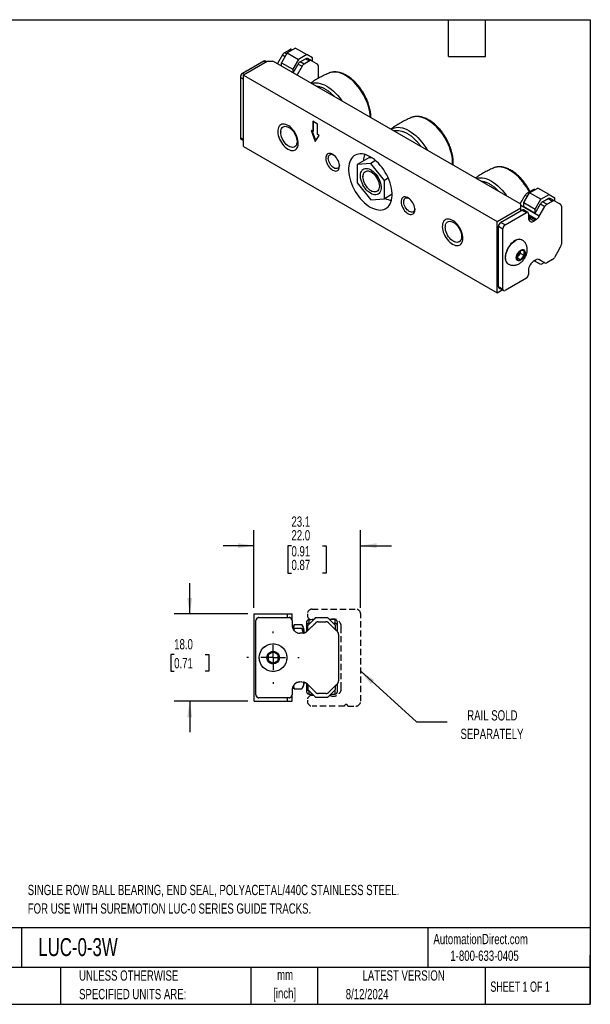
# Model space of a CAD drawing. Header units: millimetres. Extents: x 6 to 273, y 6 to 210.
# Tile 2 of 2: x 155 to 273, y 6 to 210. Entities that reach past the tile are written whole.
import ezdxf

# ---------------------------------------------------------------- set-up
doc = ezdxf.new("R2010")
doc.units = ezdxf.units.MM
doc.linetypes.add('CENTERX2', pattern=[20.32, 12.7, -2.54, 2.54, -2.54])
doc.linetypes.add('HIDDEN', pattern=[1.905, 1.27, -0.635])
doc.layers.add('CENTER', color=40, linetype='CENTERX2')
doc.layers.add('DIMENSIONS', color=140, linetype='Continuous', lineweight=25)
doc.layers.add('TEXT', color=140, linetype='Continuous', lineweight=25)
doc.styles.add('SLDTEXTSTYLE0', font='TXT', dxfattribs={"width": 0.7})
doc.styles.add('SLDTEXTSTYLE1', font='TXT', dxfattribs={"width": 0.65})
doc.dimstyles.new('SLDDIMSTYLE0', dxfattribs={"dimtxt": 2.158008, "dimasz": 3.302, "dimexe": 0, "dimexo": 0.0625, "dimgap": 0.539502, "dimtad": 0, "dimtih": 1, "dimtoh": 1, "dimrnd": 1e-09, "dimzin": 4, "dimdsep": 46, "dimtxsty": 'SLDTEXTSTYLE0', "dimsah": 1, "dimcen": 0.09, "dimadec": 0, "dimazin": 1, "dimtfac": 1, "dimtmove": 0, "dimatfit": 0, "dimfxl": 0, "dimfrac": 2, "dimtolj": 1, "dimtzin": 12, "dimarcsym": 0})
doc.dimstyles.new('SLDDIMSTYLE4', dxfattribs={"dimtxt": 0.18, "dimasz": 3.302, "dimexe": 0, "dimexo": 0.0625, "dimgap": 0, "dimtad": 0, "dimtih": 1, "dimtoh": 1, "dimdec": 0, "dimrnd": 1e-09, "dimzin": 0, "dimdsep": 46, "dimtxsty": 'Standard', "dimsah": 1, "dimcen": 0.09, "dimadec": 0, "dimazin": 0, "dimtfac": 3.302, "dimtdec": 0, "dimtofl": 0, "dimtmove": 0, "dimatfit": 3, "dimfxl": 0, "dimfrac": 2, "dimtolj": 1, "dimtzin": 0, "dimarcsym": 0})
doc.dimstyles.new('SLDDIMSTYLE5', dxfattribs={"dimtxt": 2.158008, "dimasz": 3.302, "dimexe": 0, "dimexo": 0.0625, "dimgap": 0.539502, "dimtad": 0, "dimtih": 1, "dimtoh": 1, "dimrnd": 1e-09, "dimzin": 4, "dimdsep": 46, "dimtxsty": 'SLDTEXTSTYLE0', "dimsah": 1, "dimcen": 0.09, "dimadec": 0, "dimazin": 1, "dimlim": 1, "dimtp": 1.09, "dimtfac": 1, "dimtmove": 0, "dimatfit": 0, "dimfxl": 0, "dimfrac": 2, "dimtolj": 1, "dimarcsym": 0})

# ---------------------------------------------------------------- blocks, each defined once
blk = doc.blocks.new('_D_7')
at = {"layer": 'DIMENSIONS'}
for p, q in [((203.69, 88.17), (203.69, 104.17)), ((225.69, 88.17), (225.69, 104.17)), ((203.69, 101), (197.34, 101)), ((211.42, 101), (210.7, 101)), ((210.7, 101), (210.7, 95.35)), ((217.83, 101), (218.56, 101)), ((218.56, 101), (218.56, 95.35)), ((225.69, 101), (232.04, 101)), ((210.7, 95.35), (211.42, 95.35)), ((218.56, 95.35), (217.83, 95.35))]:
    blk.add_line(p, q, dxfattribs=at)
for points in [[(203.69, 101), (200.39, 101.5), (200.39, 100.49)], [(225.69, 101), (229, 100.49), (229, 101.5)]]:
    blk.add_solid(points, dxfattribs=at)
at = {"layer": 'DIMENSIONS', "char_height": 2.117, "attachment_point": 1, "style": 'SLDTEXTSTYLE0'}
for s, insert in [('23.1', (211.42, 107.03)), ('22.0', (211.42, 104.21)), ('0.91', (211.42, 100.9)), ('0.87', (211.42, 98.08))]:
    blk.add_mtext(s, dxfattribs=dict(at, insert=insert))
blk = doc.blocks.new('_D_8')
at = {"layer": 'DIMENSIONS'}
for p, q in [((190.44, 86.9), (190.44, 93.25)), ((202.42, 86.9), (187.26, 86.9)), ((187.23, 78.51), (186.51, 78.51)), ((186.51, 78.51), (186.51, 75.08)), ((193.64, 78.51), (194.37, 78.51)), ((194.37, 78.51), (194.37, 75.08)), ((186.51, 75.08), (187.23, 75.08)), ((194.37, 75.08), (193.64, 75.08)), ((202.42, 68.89), (187.26, 68.89)), ((190.44, 68.89), (190.44, 62.54))]:
    blk.add_line(p, q, dxfattribs=at)
for points in [[(190.44, 86.9), (190.95, 90.2), (189.93, 90.2)], [(190.44, 68.89), (189.93, 65.59), (190.95, 65.59)]]:
    blk.add_solid(points, dxfattribs=at)
at = {"layer": 'DIMENSIONS', "char_height": 2.117, "attachment_point": 1, "style": 'SLDTEXTSTYLE0'}
for s, insert in [('18.0', (187.23, 81.72)), ('0.71', (187.23, 77.81))]:
    blk.add_mtext(s, dxfattribs=dict(at, insert=insert))
blk = doc.blocks.new('SW_CENTERMARKSYMBOL_5')
at = {"layer": 'CENTER', "color": 0}
for p, q in [((0, 5.08), (0, 5.39)), ((0, 0), (0, 2.54)), ((-5.08, 0), (-5.39, 0)), ((0, 0), (-2.54, 0)), ((0, 0), (0, -2.54)), ((0, 0), (2.54, 0)), ((5.08, 0), (5.39, 0)), ((0, -5.08), (0, -5.39))]:
    blk.add_line(p, q, dxfattribs=at)
blk = doc.blocks.new('SW_CENTERMARKSYMBOL_6')
at = {"layer": 'CENTER', "color": 0}
for p, q in [((0, 5.08), (0, 5.39)), ((0, 0), (0, 2.54)), ((-5.08, 0), (-5.39, 0)), ((0, 0), (-2.54, 0)), ((0, 0), (0, -2.54)), ((0, 0), (2.54, 0)), ((5.08, 0), (5.39, 0)), ((0, -5.08), (0, -5.39))]:
    blk.add_line(p, q, dxfattribs=at)

msp = doc.modelspace()

# ---------------------------------------------------------------- linework, layer by layer
for p, q in [((211.103, 203.363), (209.977, 202.713)), ((212.228, 203.681), (210.522, 202.696)), ((211.103, 203.363), (211.39, 203.197)), ((211.635, 203.339), (211.522, 203.404)), ((212.228, 203.681), (214.561, 202.334)), ((209.558, 202.27), (208.524, 200.48)), ((210.522, 202.696), (209.354, 200.674)), ((209.558, 202.27), (210.096, 201.959)), ((210.393, 202.472), (209.977, 202.713)), ((210.522, 202.696), (212.855, 201.349)), ((212.855, 201.349), (211.688, 199.327)), ((214.561, 202.334), (212.855, 201.349)), ((213.208, 200.847), (214.334, 201.497)), ((214.334, 201.497), (215.144, 201.03)), ((215.729, 201.66), (214.561, 202.334)), ((215.563, 201.071), (214.753, 201.539)), ((215.729, 200.976), (215.729, 201.66)), ((205.726, 200.985), (201.326, 198.444)), ((206.4, 200.928), (201.505, 198.103)), ((205.726, 200.985), (206.112, 200.762)), ((206.298, 200.869), (206.044, 201.016)), ((207.747, 200.928), (206.4, 200.928)), ((258.737, 171.492), (207.747, 200.928)), ((209.354, 200.674), (211.688, 199.327)), ((209.354, 200), (209.354, 200.674)), ((211.688, 199.327), (211.688, 198.653)), ((211.755, 198.614), (212.789, 200.405)), ((213.599, 199.937), (212.565, 198.147)), ((212.789, 200.405), (213.599, 199.937)), ((214.018, 200.38), (213.208, 200.847)), ((215.144, 201.03), (214.018, 200.38)), ((216.538, 200.508), (215.563, 201.071)), ((216.814, 200.348), (216.538, 200.508)), ((216.987, 197.455), (216.987, 199.964)), ((200.877, 197.667), (200.877, 185.182)), ((200.877, 197.667), (201.505, 197.304)), ((201.712, 198.222), (201.326, 198.444)), ((201.505, 183.398), (201.505, 198.103)), ((201.505, 198.103), (253.842, 167.889)), ((216.811, 188.022), (215.798, 188.607)), ((215.798, 188.607), (215.798, 186.463)), ((215.978, 186.566), (215.978, 188.503)), ((216.811, 185.878), (216.811, 188.022)), ((201.505, 184.819), (200.877, 185.182)), ((209.193, 186.49), (209.193, 186.343)), ((215.798, 186.463), (215.461, 186.658)), ((215.461, 186.658), (216.305, 184.416)), ((216.445, 184.625), (215.74, 186.496)), ((215.978, 186.566), (215.798, 186.463)), ((216.305, 184.416), (217.149, 185.683)), ((217.149, 185.683), (216.811, 185.878)), ((201.008, 184.891), (201.505, 184.604)), ((201.505, 183.398), (253.842, 153.185)), ((210.88, 183.421), (211.008, 183.347)), ((227.35, 181.033), (224.953, 179.65)), ((227.782, 179.902), (224.953, 179.65)), ((224.953, 179.65), (224.953, 175.878)), ((228.764, 180.469), (227.782, 179.902)), ((230.61, 176.384), (227.782, 179.902)), ((226.166, 177.356), (226.166, 177.147)), ((231.39, 176.834), (230.61, 176.384)), ((224.953, 175.878), (227.782, 172.36)), ((230.61, 172.612), (230.61, 176.384)), ((260.525, 173.83), (262.231, 174.815)), ((264.565, 173.467), (262.231, 174.815)), ((227.853, 174.224), (228.034, 174.119)), ((232.164, 173.509), (230.61, 172.612)), ((258.616, 171.562), (259.649, 173.353)), ((259.358, 171.807), (260.525, 173.83)), ((259.649, 173.353), (260.1, 173.093)), ((260.068, 173.795), (261.195, 174.445)), ((260.396, 173.606), (260.068, 173.795)), ((262.859, 172.482), (260.525, 173.83)), ((261.195, 174.445), (261.393, 174.331)), ((261.639, 174.472), (261.614, 174.487)), ((262.859, 172.482), (264.565, 173.467)), ((264.565, 173.467), (265.732, 172.793)), ((265.732, 172.109), (265.732, 172.793)), ((227.782, 172.36), (230.61, 172.612)), ((253.842, 167.889), (258.737, 170.715)), ((258.737, 170.715), (258.737, 171.492)), ((262.525, 169.002), (258.737, 171.189)), ((258.737, 170.123), (258.737, 170.715)), ((259.358, 171.807), (261.691, 170.46)), ((259.358, 170.978), (259.358, 171.807)), ((259.358, 170.978), (261.691, 169.631)), ((261.691, 170.46), (262.859, 172.482)), ((261.691, 169.631), (262.793, 171.538)), ((262.525, 169.002), (263.691, 171.02)), ((262.793, 171.538), (263.691, 171.02)), ((263.212, 171.981), (264.338, 172.631)), ((264.11, 171.462), (263.212, 171.981)), ((264.11, 171.462), (265.236, 172.112)), ((264.338, 172.631), (265.236, 172.112)), ((265.655, 172.154), (264.757, 172.672)), ((265.655, 172.154), (266.63, 171.591)), ((266.906, 171.43), (266.63, 171.591)), ((267.079, 171.047), (267.079, 163.236)), ((254.561, 167.713), (258.961, 170.253)), ((255.459, 167.194), (259.859, 169.734)), ((258.788, 170.153), (258.737, 170.183)), ((258.961, 170.253), (259.859, 169.734)), ((260.177, 169.766), (259.279, 170.284)), ((260.308, 169.475), (260.308, 168.645)), ((261.961, 168.322), (260.308, 169.276)), ((261.725, 168.157), (260.308, 168.975)), ((260.793, 168.656), (260.308, 168.936)), ((260.308, 168.77), (260.65, 168.573)), ((261.691, 169.631), (261.691, 170.46)), ((243.139, 166.894), (243.139, 166.747)), ((253.842, 153.185), (253.842, 167.889)), ((254.112, 166.935), (255.01, 166.416)), ((254.112, 154.45), (254.112, 166.935)), ((255.459, 167.194), (254.561, 167.713)), ((260.328, 168.411), (260.541, 168.511)), ((260.541, 168.511), (260.793, 168.656)), ((261.439, 167.992), (260.541, 168.511)), ((261.725, 168.157), (261.439, 167.992)), ((261.961, 168.322), (261.725, 168.157)), ((255.01, 153.932), (255.01, 166.416)), ((244.826, 163.824), (244.953, 163.751)), ((259.006, 164.061), (258.949, 164.094)), ((266.63, 162.174), (266.906, 162.653)), ((258.691, 161.91), (257.973, 161.016)), ((257.973, 160.442), (258.673, 161.313)), ((257.973, 161.016), (257.973, 160.058)), ((258.673, 161.313), (258.673, 161.888)), ((259.409, 160.888), (258.673, 161.313)), ((259.409, 161.846), (258.691, 161.91)), ((258.691, 159.994), (259.409, 160.888)), ((259.409, 160.888), (259.409, 161.846)), ((266.63, 162.174), (265.655, 160.485)), ((256.099, 159.157), (256.156, 159.125)), ((258.691, 159.994), (257.973, 160.409)), ((257.973, 160.058), (258.691, 159.994)), ((261.691, 159.929), (261.425, 159.771)), ((262.859, 159.001), (261.474, 159.8)), ((261.691, 159.676), (261.475, 159.801)), ((261.691, 159.929), (261.961, 160.052)), ((261.691, 159.929), (261.691, 159.676)), ((262.859, 159.001), (261.691, 159.676)), ((262.793, 159.869), (262.514, 160.03)), ((263.691, 159.351), (262.525, 160.024)), ((263.691, 159.351), (262.793, 159.869)), ((263.577, 159.416), (262.859, 159.001)), ((265.236, 160.042), (264.11, 159.392)), ((260.308, 157.82), (260.308, 156.99)), ((255.01, 153.932), (254.112, 154.45)), ((259.859, 156.212), (255.459, 153.672)), ((253.842, 153.185), (254.887, 153.788)), ((254.243, 154.159), (255.141, 153.641)), ((203.695, 68.891), (203.695, 86.9)), ((203.695, 86.9), (210.616, 86.9)), ((204.076, 70.25), (204.076, 85.54)), ((204.711, 86.175), (210.934, 86.175)), ((210.616, 86.175), (210.616, 86.9)), ((210.616, 86.9), (211.569, 86.9)), ((211.569, 85.54), (211.569, 86.9)), ((211.569, 85.54), (211.569, 84.524)), ((214.795, 84.499), (216.446, 86.15)), ((215.003, 85.71), (215.003, 84.973)), ((216.446, 86.15), (218.859, 86.15)), ((218.859, 86.15), (220.51, 84.499)), ((220.428, 84.973), (220.428, 85.71)), ((212.001, 84.665), (211.642, 84.044)), ((212.001, 83.928), (211.835, 83.641)), ((212.001, 83.925), (211.874, 83.632)), ((213.55, 84.665), (212.001, 84.665)), ((212.001, 84.665), (212.001, 84.662)), ((213.55, 84.662), (212.001, 84.662)), ((213.55, 83.928), (212.001, 83.928)), ((212.001, 83.928), (212.001, 83.925)), ((213.55, 83.925), (212.001, 83.925)), ((213.982, 83.917), (213.55, 84.665)), ((213.55, 84.662), (213.55, 84.665)), ((213.982, 83.18), (213.55, 83.928)), ((213.55, 83.925), (213.55, 83.928)), ((213.982, 83.18), (213.982, 83.917)), ((214.704, 83.393), (216.352, 85.041)), ((214.795, 83.483), (214.795, 84.499)), ((215.294, 84.998), (215.003, 84.973)), ((215.003, 84.973), (215.003, 84.707)), ((216.945, 85.286), (218.538, 85.286)), ((219.13, 85.041), (220.51, 83.661)), ((220.428, 84.973), (220, 85.009)), ((220.428, 84.581), (220.428, 84.973)), ((220.51, 83.661), (220.51, 84.499)), ((220.9, 83.27), (220.51, 83.661)), ((213.573, 82.924), (213.169, 82.924)), ((213.906, 82.959), (213.573, 82.924)), ((213.982, 82.978), (213.982, 83.18)), ((221.145, 82.678), (221.145, 73.113)), ((207.632, 79.069), (206.616, 78.482)), ((206.616, 78.482), (206.616, 77.309)), ((206.616, 77.309), (207.632, 76.722)), ((208.648, 78.482), (207.632, 79.069)), ((207.632, 76.722), (208.648, 77.309)), ((208.648, 77.309), (208.648, 78.482)), ((211.569, 71.267), (211.569, 70.25)), ((211.713, 71.93), (212.001, 71.431)), ((211.76, 71.994), (212.001, 71.434)), ((212.001, 71.434), (213.55, 71.434)), ((212.001, 71.434), (212.001, 71.431)), ((212.001, 71.431), (213.55, 71.431)), ((213.525, 72.871), (213.148, 72.866)), ((213.525, 72.871), (213.906, 72.831)), ((213.55, 71.431), (213.982, 72.179)), ((213.55, 71.431), (213.55, 71.434)), ((213.982, 72.179), (213.982, 72.813)), ((216.352, 70.75), (214.704, 72.398)), ((214.795, 72.307), (214.795, 71.291)), ((216.446, 69.64), (214.795, 71.291)), ((220.51, 71.291), (218.859, 69.64)), ((220.51, 72.129), (219.13, 70.75)), ((220.428, 70.386), (220.428, 71.21)), ((220.51, 72.129), (220.9, 72.521)), ((220.51, 71.291), (220.51, 72.129)), ((210.934, 69.615), (204.711, 69.615)), ((210.616, 68.891), (210.616, 69.615)), ((211.569, 68.891), (211.569, 70.25)), ((215.003, 71.084), (215.003, 70.386)), ((218.859, 69.64), (216.446, 69.64)), ((218.538, 70.504), (216.945, 70.504)), ((203.695, 68.891), (210.616, 68.891)), ((210.616, 68.891), (211.569, 68.891))]:
    msp.add_line(p, q)
at = {"color": 7, "linetype": 'HIDDEN', "lineweight": 25}
for p, q in [((215.685, 87.89), (224.704, 87.89)), ((203.695, 68.891), (203.695, 86.9)), ((203.695, 86.9), (210.616, 86.9)), ((204.076, 70.25), (204.076, 85.54)), ((204.711, 86.175), (210.934, 86.175)), ((210.616, 86.175), (210.616, 86.9)), ((210.616, 86.9), (211.569, 86.9)), ((211.569, 85.54), (211.569, 86.9)), ((211.569, 85.54), (211.569, 84.524)), ((214.695, 86.9), (214.695, 86.656)), ((214.795, 84.499), (216.446, 86.15)), ((215.316, 85.737), (215.003, 85.71)), ((215.003, 85.71), (215.003, 84.973)), ((215.961, 85.665), (215.685, 85.665)), ((216.446, 86.15), (218.859, 86.15)), ((218.859, 86.15), (220.51, 84.499)), ((220.428, 84.973), (220.428, 85.71)), ((225.695, 68.891), (225.695, 86.9)), ((212.001, 84.665), (211.642, 84.044)), ((212.001, 84.662), (211.754, 83.815)), ((212.001, 83.928), (211.835, 83.641)), ((212.001, 83.925), (211.905, 83.595)), ((213.55, 84.665), (212.001, 84.665)), ((212.001, 84.665), (212.001, 84.662)), ((213.55, 84.662), (212.001, 84.662)), ((213.55, 83.928), (212.001, 83.928)), ((212.001, 83.928), (212.001, 83.925)), ((213.55, 83.925), (212.001, 83.925)), ((213.982, 83.917), (213.55, 84.665)), ((213.55, 84.662), (213.55, 84.665)), ((213.982, 83.18), (213.55, 83.928)), ((213.55, 83.925), (213.55, 83.928)), ((213.55, 83.925), (213.833, 82.952)), ((213.982, 83.18), (213.982, 83.917)), ((214.541, 85.204), (214.541, 84.806)), ((214.704, 83.393), (216.352, 85.041)), ((214.795, 83.483), (214.795, 84.499)), ((215.294, 84.998), (215.003, 84.973)), ((215.003, 84.973), (215.003, 84.707)), ((216.945, 85.286), (218.538, 85.286)), ((219.13, 85.041), (220.51, 83.661)), ((220.428, 84.973), (220, 85.009)), ((220.428, 84.581), (220.428, 84.973)), ((220.51, 83.661), (220.51, 84.499)), ((220.9, 83.27), (220.51, 83.661)), ((220.891, 84.806), (220.891, 85.204)), ((221.685, 71.53), (221.685, 84.26)), ((213.573, 82.924), (213.169, 82.924)), ((213.906, 82.959), (213.573, 82.924)), ((213.982, 82.978), (213.982, 83.18)), ((221.145, 82.678), (221.145, 73.113)), ((207.632, 79.069), (206.616, 78.482)), ((206.616, 78.482), (206.616, 77.309)), ((206.616, 77.309), (207.632, 76.722)), ((208.648, 78.482), (207.632, 79.069)), ((207.632, 76.722), (208.648, 77.309)), ((208.648, 77.309), (208.648, 78.482)), ((211.569, 71.267), (211.569, 70.25)), ((211.713, 71.93), (212.001, 71.431)), ((211.817, 72.063), (212.001, 71.434)), ((212.001, 71.434), (213.55, 71.434)), ((212.001, 71.434), (212.001, 71.431)), ((212.001, 71.431), (213.55, 71.431)), ((213.525, 72.871), (213.148, 72.866)), ((213.525, 72.871), (213.906, 72.831)), ((213.55, 71.431), (213.982, 72.179)), ((213.55, 71.431), (213.55, 71.434)), ((213.982, 72.179), (213.982, 72.813)), ((216.352, 70.75), (214.704, 72.398)), ((214.795, 72.307), (214.795, 71.291)), ((216.446, 69.64), (214.795, 71.291)), ((220.51, 71.291), (218.859, 69.64)), ((220.51, 72.129), (219.13, 70.75)), ((220.428, 70.386), (220.428, 71.21)), ((220.51, 72.129), (220.9, 72.521)), ((220.51, 71.291), (220.51, 72.129)), ((210.934, 69.615), (204.711, 69.615)), ((210.616, 68.891), (210.616, 69.615)), ((211.569, 68.891), (211.569, 70.25)), ((214.695, 69.135), (214.695, 68.891)), ((215.003, 71.084), (215.003, 70.386)), ((215.685, 70.125), (215.961, 70.125)), ((218.859, 69.64), (216.446, 69.64)), ((218.538, 70.504), (216.945, 70.504)), ((203.695, 68.891), (210.616, 68.891)), ((210.616, 68.891), (211.569, 68.891)), ((222.365, 67.9), (215.685, 67.9)), ((223.025, 67.9), (224.704, 67.9))]:
    msp.add_line(p, q, dxfattribs=at)
at = {"flags": 128}
for points in [[(227.685, 189.418), (227.645, 189.945), (227.562, 190.519), (227.439, 191.105), (227.276, 191.699), (227.075, 192.297), (226.838, 192.892), (226.566, 193.482), (226.262, 194.06), (225.927, 194.622), (225.565, 195.164), (225.179, 195.682), (224.771, 196.17), (224.346, 196.626), (223.906, 197.045), (223.455, 197.425), (222.996, 197.761), (222.534, 198.052), (222.071, 198.295), (221.613, 198.488), (221.162, 198.629), (220.721, 198.718), (220.296, 198.754), (219.888, 198.736), (219.502, 198.665), (219.14, 198.54), (219.129, 198.535)], [(215.558, 196.419), (215.665, 196.45), (216.052, 196.521), (216.459, 196.539), (216.885, 196.504), (217.325, 196.415), (217.776, 196.273), (218.235, 196.08), (218.697, 195.837), (219.159, 195.546), (219.618, 195.21), (220.069, 194.83), (220.509, 194.411), (220.935, 193.955), (221.342, 193.467), (221.729, 192.95), (221.836, 192.794)], [(244.657, 179.62), (244.659, 179.658), (244.659, 180.192), (244.617, 180.749), (244.535, 181.322), (244.412, 181.908), (244.249, 182.503), (244.048, 183.1), (243.811, 183.696), (243.539, 184.285), (243.234, 184.863), (242.9, 185.426), (242.538, 185.968), (242.152, 186.485), (241.744, 186.974), (241.319, 187.429), (240.878, 187.849), (240.427, 188.228), (239.969, 188.564), (239.506, 188.855), (239.044, 189.098), (238.585, 189.291), (238.134, 189.433), (237.694, 189.522), (237.269, 189.557), (236.861, 189.539), (236.475, 189.468), (236.113, 189.344), (236.101, 189.339)], [(210.701, 182.816), (210.996, 182.669), (211.286, 182.573), (211.564, 182.53), (211.825, 182.539), (212.065, 182.602), (212.278, 182.716), (212.46, 182.88), (212.608, 183.091), (212.719, 183.344), (212.79, 183.634), (212.821, 183.956), (212.811, 184.304), (212.759, 184.67), (212.668, 185.048), (212.538, 185.43), (212.373, 185.809), (212.175, 186.177), (211.948, 186.527), (211.697, 186.853), (211.427, 187.148), (211.142, 187.407), (210.849, 187.624), (210.553, 187.795), (210.26, 187.916), (209.976, 187.986), (209.705, 188.003), (209.454, 187.967), (209.228, 187.878), (209.03, 187.739), (208.864, 187.551), (208.734, 187.319), (208.643, 187.046), (208.591, 186.739), (208.581, 186.404), (208.612, 186.046), (208.684, 185.673), (208.795, 185.292), (208.943, 184.911), (209.125, 184.536), (209.338, 184.176), (209.577, 183.837), (209.838, 183.526), (210.116, 183.248), (210.406, 183.01), (210.701, 182.816)], [(209.193, 186.343), (209.214, 186.636), (209.276, 186.898), (209.377, 187.122), (209.516, 187.303), (209.688, 187.436), (209.889, 187.518), (210.115, 187.548), (210.359, 187.523), (210.617, 187.446), (210.881, 187.318), (211.145, 187.141), (211.402, 186.921), (211.647, 186.663), (211.873, 186.373), (212.074, 186.058), (212.246, 185.726), (212.384, 185.386), (212.486, 185.045), (212.547, 184.712), (212.568, 184.395), (212.547, 184.102), (212.486, 183.84), (212.384, 183.616), (212.246, 183.436), (212.074, 183.302), (211.873, 183.22), (211.647, 183.191), (211.402, 183.215), (211.145, 183.292), (210.881, 183.42), (210.617, 183.597), (210.359, 183.817), (210.115, 184.075), (209.889, 184.365), (209.688, 184.68), (209.516, 185.012), (209.377, 185.352), (209.276, 185.693), (209.214, 186.026), (209.193, 186.343)], [(231.948, 186.957), (232.276, 187.129), (232.638, 187.253), (233.024, 187.324), (233.432, 187.342), (233.857, 187.307), (234.298, 187.218), (234.749, 187.076), (235.207, 186.883), (235.67, 186.64), (236.132, 186.35), (236.591, 186.013), (237.042, 185.634), (237.482, 185.214), (237.907, 184.759), (238.315, 184.27), (238.701, 183.753), (239.063, 183.211), (239.391, 182.66)], [(219.897, 178.51), (220.136, 178.396), (220.368, 178.332), (220.587, 178.32), (220.785, 178.36), (220.959, 178.452), (221.101, 178.592), (221.209, 178.777), (221.279, 179.001), (221.31, 179.259), (221.3, 179.541), (221.249, 179.841), (221.16, 180.15), (221.034, 180.458), (220.875, 180.758), (220.689, 181.039), (220.479, 181.295), (220.253, 181.518), (220.017, 181.701), (219.777, 181.84), (219.541, 181.93), (219.314, 181.968), (219.105, 181.954), (218.918, 181.887), (218.76, 181.771), (218.634, 181.608), (218.545, 181.402), (218.494, 181.161), (218.484, 180.89), (218.514, 180.598), (218.585, 180.292), (218.693, 179.982), (218.835, 179.677), (219.009, 179.386), (219.207, 179.116), (219.426, 178.876), (219.658, 178.672), (219.897, 178.51)], [(220.165, 178.975), (219.948, 179.124), (219.739, 179.315), (219.545, 179.542), (219.374, 179.797), (219.231, 180.069), (219.122, 180.35), (219.051, 180.629), (219.02, 180.896), (219.03, 181.142), (219.082, 181.356), (219.172, 181.533), (219.299, 181.665), (219.456, 181.748), (219.64, 181.778), (219.842, 181.755), (220.038, 181.687)], [(227.674, 170.884), (228.101, 170.661), (228.524, 170.487), (228.939, 170.364), (229.343, 170.292), (229.731, 170.272), (230.101, 170.305), (230.449, 170.391), (230.772, 170.527), (231.067, 170.714), (231.331, 170.95), (231.562, 171.231), (231.758, 171.557), (231.917, 171.923), (232.037, 172.327), (232.118, 172.765), (232.159, 173.233), (232.159, 173.726), (232.118, 174.241), (232.037, 174.772), (231.917, 175.315), (231.758, 175.865), (231.562, 176.416), (231.331, 176.965), (231.067, 177.505), (230.772, 178.033), (230.449, 178.542), (230.101, 179.029), (229.731, 179.49), (229.343, 179.919), (228.939, 180.314), (228.524, 180.67), (228.101, 180.984), (227.674, 181.254), (227.247, 181.477), (226.824, 181.651), (226.409, 181.774), (226.005, 181.846), (225.616, 181.865), (225.246, 181.832), (224.898, 181.747), (224.575, 181.61), (224.28, 181.423), (224.016, 181.188), (223.785, 180.906), (223.589, 180.581), (223.431, 180.214), (223.31, 179.81), (223.229, 179.372), (223.189, 178.905), (223.189, 178.411), (223.229, 177.897), (223.31, 177.365), (223.431, 176.822), (223.589, 176.273), (223.785, 175.721), (224.016, 175.173), (224.28, 174.632), (224.575, 174.105), (224.898, 173.595), (225.246, 173.108), (225.616, 172.648), (226.005, 172.219), (226.409, 171.824), (226.824, 171.468), (227.247, 171.154), (227.674, 170.884)], [(221.304, 179.494), (221.279, 179.343), (221.208, 179.146), (221.099, 178.991), (220.956, 178.884), (220.785, 178.827), (220.591, 178.823), (220.382, 178.873), (220.165, 178.975)], [(225.66, 177.356), (225.681, 177.685), (225.742, 177.983), (225.844, 178.246), (225.983, 178.468), (226.157, 178.644), (226.362, 178.771), (226.595, 178.847), (226.852, 178.87), (227.126, 178.839), (227.413, 178.756), (227.708, 178.622), (228.003, 178.439), (228.295, 178.212), (228.576, 177.943), (228.842, 177.64), (229.088, 177.307), (229.308, 176.952), (229.498, 176.58), (229.655, 176.2), (229.775, 175.818), (229.857, 175.442), (229.898, 175.08), (229.898, 174.738), (229.857, 174.424), (229.775, 174.142), (229.655, 173.9), (229.498, 173.7), (229.308, 173.548), (229.088, 173.447), (228.842, 173.397), (228.576, 173.401), (228.295, 173.458), (228.003, 173.567), (227.708, 173.726), (227.413, 173.931), (227.126, 174.18), (226.852, 174.466), (226.595, 174.785), (226.362, 175.13), (226.157, 175.495), (225.983, 175.871), (225.844, 176.253), (225.742, 176.633), (225.681, 177.003), (225.66, 177.356)], [(260.447, 174.014), (260.207, 174.464), (259.872, 175.026), (259.511, 175.568), (259.124, 176.086), (258.717, 176.574), (258.291, 177.03), (257.851, 177.449), (257.4, 177.828), (256.941, 178.165), (256.479, 178.456), (256.017, 178.699), (255.558, 178.892), (255.107, 179.033), (254.667, 179.122), (254.241, 179.158), (253.834, 179.14), (253.448, 179.068), (253.086, 178.944), (253.074, 178.939)], [(226.166, 177.147), (226.187, 177.439), (226.249, 177.701), (226.35, 177.925), (226.488, 178.106), (226.66, 178.239), (226.862, 178.322), (227.087, 178.351), (227.332, 178.327), (227.589, 178.25), (227.853, 178.121), (228.117, 177.945), (228.375, 177.725), (228.62, 177.466), (228.845, 177.176), (229.047, 176.862), (229.219, 176.53), (229.357, 176.189), (229.458, 175.848), (229.52, 175.515), (229.541, 175.198), (229.52, 174.905), (229.458, 174.644), (229.357, 174.42), (229.219, 174.239), (229.047, 174.106), (228.845, 174.023), (228.62, 173.994), (228.375, 174.018), (228.117, 174.095), (227.853, 174.224), (227.589, 174.4), (227.332, 174.62), (227.087, 174.878), (226.862, 175.169), (226.66, 175.483), (226.488, 175.815), (226.35, 176.156), (226.249, 176.497), (226.187, 176.83), (226.166, 177.147)], [(249.503, 176.823), (249.611, 176.853), (249.997, 176.925), (250.405, 176.943), (250.83, 176.907), (251.27, 176.818), (251.721, 176.677), (252.18, 176.484), (252.642, 176.241), (253.105, 175.95), (253.563, 175.614), (254.014, 175.234), (254.455, 174.815), (254.88, 174.359), (255.288, 173.871), (255.674, 173.353), (255.782, 173.198)], [(235.451, 169.531), (235.69, 169.417), (235.922, 169.353), (236.14, 169.341), (236.339, 169.381), (236.512, 169.473), (236.655, 169.613), (236.763, 169.798), (236.833, 170.022), (236.864, 170.279), (236.854, 170.562), (236.803, 170.862), (236.714, 171.171), (236.588, 171.479), (236.429, 171.779), (236.243, 172.06), (236.033, 172.316), (235.807, 172.539), (235.571, 172.722), (235.331, 172.861), (235.094, 172.951), (234.868, 172.989), (234.659, 172.975), (234.472, 172.908), (234.314, 172.792), (234.188, 172.629), (234.099, 172.423), (234.048, 172.182), (234.038, 171.911), (234.068, 171.619), (234.139, 171.313), (234.247, 171.003), (234.389, 170.698), (234.562, 170.407), (234.761, 170.137), (234.98, 169.897), (235.212, 169.693), (235.451, 169.531)], [(235.719, 169.996), (235.502, 170.145), (235.293, 170.336), (235.099, 170.563), (234.928, 170.818), (234.785, 171.09), (234.676, 171.371), (234.605, 171.65), (234.574, 171.917), (234.584, 172.163), (234.636, 172.377), (234.726, 172.554), (234.852, 172.686), (235.01, 172.769), (235.194, 172.799), (235.396, 172.776), (235.592, 172.708)], [(236.858, 170.515), (236.833, 170.364), (236.761, 170.167), (236.652, 170.012), (236.51, 169.905), (236.338, 169.848), (236.145, 169.844), (235.936, 169.894), (235.719, 169.996)], [(244.647, 163.22), (244.942, 163.073), (245.231, 162.977), (245.509, 162.933), (245.771, 162.943), (246.01, 163.006), (246.223, 163.12), (246.405, 163.284), (246.553, 163.495), (246.664, 163.748), (246.736, 164.038), (246.767, 164.36), (246.756, 164.707), (246.705, 165.074), (246.613, 165.451), (246.484, 165.833), (246.318, 166.212), (246.12, 166.581), (245.893, 166.931), (245.642, 167.257), (245.372, 167.552), (245.088, 167.811), (244.795, 168.027), (244.499, 168.198), (244.205, 168.32), (243.921, 168.39), (243.651, 168.407), (243.4, 168.371), (243.173, 168.282), (242.975, 168.142), (242.809, 167.955), (242.68, 167.722), (242.588, 167.45), (242.537, 167.143), (242.526, 166.808), (242.557, 166.45), (242.629, 166.077), (242.74, 165.696), (242.888, 165.315), (243.07, 164.94), (243.283, 164.58), (243.522, 164.241), (243.784, 163.929), (244.062, 163.652), (244.351, 163.414), (244.647, 163.22)], [(243.139, 166.747), (243.159, 167.04), (243.221, 167.302), (243.323, 167.526), (243.461, 167.706), (243.633, 167.84), (243.834, 167.922), (244.06, 167.951), (244.305, 167.927), (244.562, 167.85), (244.826, 167.722), (245.09, 167.545), (245.348, 167.325), (245.592, 167.067), (245.818, 166.777), (246.019, 166.462), (246.191, 166.13), (246.33, 165.79), (246.431, 165.449), (246.493, 165.116), (246.514, 164.799), (246.493, 164.506), (246.431, 164.244), (246.33, 164.02), (246.191, 163.839), (246.019, 163.706), (245.818, 163.624), (245.592, 163.594), (245.348, 163.619), (245.09, 163.696), (244.826, 163.824), (244.562, 164.001), (244.305, 164.221), (244.06, 164.479), (243.834, 164.769), (243.633, 165.084), (243.461, 165.416), (243.323, 165.756), (243.221, 166.097), (243.159, 166.43), (243.139, 166.747)], [(258.949, 164.094), (258.844, 164.146), (258.614, 164.212), (258.361, 164.226), (258.092, 164.186), (257.811, 164.095), (257.524, 163.953), (257.237, 163.763), (256.956, 163.531), (256.687, 163.259), (256.435, 162.954), (256.205, 162.622), (256.001, 162.27), (255.829, 161.905), (255.691, 161.534), (255.591, 161.165), (255.529, 160.805), (255.509, 160.462), (255.529, 160.143), (255.591, 159.854), (255.691, 159.601), (255.829, 159.389), (256.001, 159.222), (256.099, 159.157)], [(256.155, 159.125), (256.058, 159.19), (255.885, 159.356), (255.748, 159.568), (255.647, 159.821), (255.586, 160.11), (255.566, 160.43), (255.586, 160.773), (255.647, 161.132), (255.748, 161.501), (255.885, 161.872), (256.058, 162.238), (256.261, 162.59), (256.491, 162.922), (256.744, 163.226), (257.013, 163.498), (257.294, 163.731), (257.581, 163.92)], [(258.691, 161.997), (258.886, 162.085), (259.071, 162.12), (259.239, 162.1), (259.381, 162.027), (259.491, 161.903), (259.563, 161.735), (259.595, 161.53), (259.584, 161.299), (259.532, 161.051), (259.44, 160.798), (259.313, 160.553), (259.158, 160.326), (258.98, 160.128), (258.789, 159.969), (258.593, 159.856), (258.402, 159.795), (258.224, 159.787), (258.069, 159.834), (257.942, 159.933), (257.85, 160.08), (257.798, 160.267), (257.787, 160.487), (257.819, 160.728), (257.891, 160.98), (258.001, 161.23), (258.143, 161.468), (258.311, 161.681), (258.496, 161.86), (258.691, 161.997)], [(216.084, 85.789), (215.68, 85.764), (215.003, 85.71)], [(220.428, 85.71), (219.751, 85.764), (219.214, 85.795)], [(215.003, 70.386), (215.68, 70.332), (215.76, 70.327)], [(219.536, 70.318), (219.751, 70.332), (220.428, 70.386)]]:
    msp.add_lwpolyline(points, dxfattribs=at)
at = {"color": 7, "linetype": 'HIDDEN', "lineweight": 25, "flags": 128}
for points in [[(220.428, 85.71), (219.751, 85.764), (219.57, 85.776)], [(215.003, 70.386), (215.68, 70.332), (215.76, 70.327)], [(219.536, 70.318), (219.751, 70.332), (220.428, 70.386)]]:
    msp.add_lwpolyline(points, dxfattribs=at)
for radius in [2.85, 1.28]:
    msp.add_circle((207.632, 77.895), radius)
at = {"color": 7, "linetype": 'HIDDEN', "lineweight": 25}
for radius in [2.85, 1.28]:
    msp.add_circle((207.632, 77.895), radius, dxfattribs=at)
for centre, radius, start, end in [((211.348, 203.02), 0.421, 65.68607, 125.61817), ((210.616, 201.687), 1.209, 121.95468, 151.14439), ((214.58, 201.155), 0.421, 65.68607, 125.61817), ((205.912, 200.725), 0.319, 65.69288, 125.61758), ((213.848, 199.821), 1.209, 121.95468, 151.14439), ((214.658, 199.354), 1.209, 121.95468, 151.14439), ((215.389, 200.687), 0.421, 65.68607, 125.61817), ((216.568, 200.006), 0.422, 354.39812, 54.18513), ((201.852, 197.622), 0.976, 122.60548, 177.39452), ((201.179, 185.143), 0.304, 172.74417, 235.94365), ((230.129, 180.202), 3.878, 156.7498, 177.04851), ((260.708, 172.769), 1.209, 121.95467, 151.1444), ((261.44, 174.103), 0.421, 65.68607, 125.61817), ((232.465, 176.075), 3.823, 242.79991, 263.39103), ((263.851, 170.955), 1.209, 121.95468, 151.14439), ((264.749, 170.437), 1.209, 121.95468, 151.14439), ((264.583, 172.288), 0.421, 65.68607, 125.61817), ((265.481, 171.77), 0.421, 65.68607, 125.61817), ((266.659, 171.088), 0.422, 354.39812, 54.18513), ((259.147, 169.993), 0.319, 65.69288, 125.61758), ((260.034, 169.52), 0.277, 350.78596, 129.20329), ((260.342, 170.24), 2.511, 310.15508, 330.43541), ((255.087, 166.89), 0.976, 122.60548, 177.39452), ((255.985, 166.372), 0.976, 122.60548, 177.39452), ((260.998, 168.534), 0.699, 170.79639, 309.20497), ((258.414, 162.77), 1.42, 65.34042, 125.92796), ((265.871, 163.277), 1.209, 328.89938, 358.04738), ((262.769, 157.706), 2.464, 123.07519, 177.35888), ((262.212, 159.415), 0.685, 62.7594, 111.54699), ((263.864, 159.735), 0.421, 245.68603, 305.61816), ((264.596, 161.068), 1.209, 301.95467, 331.14438), ((259.333, 157.035), 0.976, 302.60548, 357.39452), ((254.414, 154.411), 0.304, 172.74417, 235.94365), ((255.283, 153.887), 0.277, 170.78596, 309.20329), ((204.711, 85.54), 0.635, 90, 180), ((210.934, 85.54), 0.635, 0, 90), ((215.049, 85.204), 0.508, 95.18888, 180), ((220.383, 85.204), 0.508, 0, 84.81111), ((213.169, 84.524), 1.6, 180.00699, 270), ((213.573, 84.524), 1.6, 282.00222, 315.00004), ((215.049, 84.467), 0.508, 95.18888, 180), ((216.945, 84.448), 0.838, 90.00002, 135.00001), ((218.538, 84.448), 0.838, 45.00001, 90), ((220.383, 84.467), 0.508, 0, 84.81111), ((220.307, 82.678), 0.838, 0.00008, 44.92649), ((213.169, 71.267), 1.6, 90.75187, 179.99991), ((213.169, 71.266), 1.6, 155.50663, 179.99301), ((213.573, 71.266), 1.6, 44.99996, 77.99778), ((220.307, 73.113), 0.838, 315.07351, 359.99992), ((204.711, 70.25), 0.635, 180, 270), ((210.934, 70.25), 0.635, 270, 0), ((215.049, 70.892), 0.508, 180, 264.81112), ((216.945, 71.342), 0.838, 224.99999, 269.99998), ((218.538, 71.342), 0.838, 270, 314.99999), ((220.383, 70.892), 0.508, 275.18889, 0)]:
    msp.add_arc(centre, radius, start, end)
for centre, radius, start, end in [((215.685, 86.9), 0.991, 90, 180), ((224.704, 86.9), 0.991, 0, 90), ((204.711, 85.54), 0.635, 90, 180), ((210.934, 85.54), 0.635, 0, 90), ((215.049, 85.204), 0.508, 95.18888, 180), ((215.685, 86.656), 0.991, 180, 270), ((219.099, 86.656), 0.991, 282.84711, 292.37264), ((220.085, 84.26), 1.6, 0, 112.37264), ((220.383, 85.204), 0.508, 0, 84.81111), ((213.169, 84.524), 1.6, 180.00699, 270), ((213.573, 84.524), 1.6, 282.00222, 315.00004), ((215.049, 84.467), 0.508, 95.18888, 180), ((216.945, 84.448), 0.838, 90.00002, 135.00001), ((218.538, 84.448), 0.838, 45.00001, 90), ((220.383, 84.467), 0.508, 0, 84.81111), ((220.307, 82.678), 0.838, 0.00008, 44.92649), ((213.169, 71.267), 1.6, 90.75187, 179.99991), ((213.169, 71.266), 1.6, 155.50663, 179.99301), ((213.573, 71.266), 1.6, 44.99996, 77.99778), ((215.049, 71.628), 0.508, 180, 259.71354), ((220.085, 71.53), 1.6, 247.62736, 0), ((220.307, 73.113), 0.838, 315.07351, 359.99992), ((204.711, 70.25), 0.635, 180, 270), ((210.934, 70.25), 0.635, 270, 0), ((215.049, 70.892), 0.508, 180, 264.81112), ((215.685, 69.135), 0.991, 90, 180), ((216.945, 71.342), 0.838, 224.99999, 269.99998), ((218.538, 71.342), 0.838, 270, 314.99999), ((219.099, 69.135), 0.991, 67.62736, 77.15289), ((220.383, 70.892), 0.508, 275.18889, 0), ((215.685, 68.891), 0.991, 180, 270), ((222.695, 67.9), 0.33, 0, 180), ((224.704, 68.891), 0.991, 270, 0)]:
    msp.add_arc(centre, radius, start, end, dxfattribs=at)
for points, knots in [([(219.132, 198.53), (219.018, 198.482), (218.573, 198.294), (217.816, 197.917), (216.87, 197.399), (216.078, 196.921), (215.614, 196.601), (215.445, 196.484)], [0, 0, 0, 0, 0.0879986, 0.3440592, 0.5994744, 0.8540794, 1, 1, 1, 1]), ([(226.335, 194.291), (226.228, 194.47), (226.078, 194.723), (225.839, 195.083), (225.627, 195.384), (225.365, 195.73), (225.078, 196.079), (224.768, 196.427), (224.438, 196.766), (224.092, 197.089), (223.733, 197.393), (223.362, 197.674), (222.984, 197.928), (222.599, 198.153), (222.209, 198.348), (221.818, 198.509), (221.427, 198.635), (221.038, 198.725), (220.652, 198.776), (220.273, 198.788), (219.901, 198.759), (219.541, 198.685), (219.27, 198.602), (219.127, 198.531), (219.092, 198.513)], [0, 0, 0, 0, 0.05769413, 0.08106159, 0.11978361, 0.15986821, 0.20274188, 0.24733611, 0.2932242, 0.34007002, 0.38764145, 0.43577328, 0.48434774, 0.53328077, 0.58251242, 0.63199191, 0.68167305, 0.73152399, 0.78152257, 0.83166778, 0.88200036, 0.93262962, 0.98375769, 1, 1, 1, 1]), ([(216.507, 195.871), (216.539, 195.87), (216.758, 195.861), (217.186, 195.759), (217.778, 195.55), (218.37, 195.249), (218.962, 194.867), (219.554, 194.392), (219.982, 194), (220.202, 193.755), (220.234, 193.719)], [0, 0, 0, 0, 0.0278326, 0.1897056, 0.3471987, 0.4999988, 0.6527118, 0.810206, 0.9721651, 1, 1, 1, 1]), ([(227.808, 189.347), (227.809, 189.351), (227.813, 189.513), (227.792, 189.846), (227.742, 190.343), (227.657, 190.85), (227.544, 191.359), (227.402, 191.865), (227.238, 192.361), (227.057, 192.829), (226.883, 193.231), (226.713, 193.588), (226.539, 193.929), (226.406, 194.165), (226.335, 194.291)], [0, 0, 0, 0, 0.0029898, 0.1063572, 0.2093179, 0.3117391, 0.4134065, 0.5139127, 0.6123644, 0.7063827, 0.7917238, 0.8531519, 0.9215264, 1, 1, 1, 1]), ([(236.105, 189.334), (235.991, 189.286), (235.545, 189.097), (234.79, 188.72), (233.841, 188.205), (232.926, 187.639), (232.294, 187.222), (231.977, 186.983), (231.945, 186.959)], [0, 0, 0, 0, 0.077435, 0.3027571, 0.5275113, 0.7515527, 0.9747167, 1, 1, 1, 1]), ([(243.308, 185.094), (243.201, 185.274), (243.051, 185.526), (242.811, 185.886), (242.6, 186.187), (242.337, 186.533), (242.051, 186.883), (241.741, 187.23), (241.411, 187.569), (241.065, 187.892), (240.705, 188.196), (240.335, 188.477), (239.956, 188.731), (239.571, 188.957), (239.182, 189.151), (238.791, 189.312), (238.4, 189.439), (238.01, 189.528), (237.625, 189.58), (237.246, 189.591), (236.874, 189.562), (236.514, 189.488), (236.242, 189.406), (236.1, 189.334), (236.065, 189.317)], [0, 0, 0, 0, 0.05769413, 0.08106159, 0.11978361, 0.15986821, 0.20274188, 0.24733611, 0.2932242, 0.34007002, 0.38764145, 0.43577328, 0.48434774, 0.53328077, 0.58251242, 0.63199191, 0.68167305, 0.73152399, 0.78152257, 0.83166778, 0.88200036, 0.93262962, 0.98375769, 1, 1, 1, 1]), ([(232.553, 186.608), (232.607, 186.624), (232.79, 186.677), (233.132, 186.7), (233.614, 186.679), (234.158, 186.567), (234.751, 186.352), (235.343, 186.052), (235.934, 185.67), (236.528, 185.198), (237.072, 184.682), (237.554, 184.148), (237.896, 183.729), (238.079, 183.464), (238.133, 183.386)], [0, 0, 0, 0, 0.0340439, 0.1153293, 0.1966771, 0.3006651, 0.4018395, 0.4999991, 0.5981026, 0.6992777, 0.803321, 0.8846064, 0.9659542, 1, 1, 1, 1]), ([(244.756, 179.563), (244.76, 179.606), (244.781, 179.799), (244.785, 180.161), (244.767, 180.648), (244.714, 181.147), (244.63, 181.653), (244.516, 182.162), (244.375, 182.669), (244.21, 183.164), (244.03, 183.632), (243.855, 184.035), (243.686, 184.391), (243.512, 184.732), (243.379, 184.968), (243.308, 185.094)], [0, 0, 0, 0, 0.0256521, 0.1174273, 0.2089302, 0.300073, 0.3907382, 0.4807361, 0.5697061, 0.6568575, 0.7400843, 0.8156299, 0.8700072, 0.9305336, 1, 1, 1, 1]), ([(227.985, 181.047), (227.982, 181.047), (227.75, 181.032), (227.549, 181.032), (227.35, 181.033)], [0, 0, 0, 0, 0.0135602, 1, 1, 1, 1]), ([(253.078, 178.934), (252.964, 178.886), (252.518, 178.698), (251.762, 178.321), (250.815, 177.803), (250.023, 177.325), (249.56, 177.004), (249.391, 176.888)], [0, 0, 0, 0, 0.0879986, 0.3440592, 0.5994744, 0.8540794, 1, 1, 1, 1]), ([(260.281, 174.695), (260.174, 174.874), (260.023, 175.127), (259.784, 175.487), (259.573, 175.787), (259.31, 176.134), (259.024, 176.483), (258.713, 176.831), (258.384, 177.169), (258.038, 177.493), (257.678, 177.797), (257.308, 178.077), (256.929, 178.332), (256.544, 178.557), (256.155, 178.751), (255.764, 178.913), (255.372, 179.039), (254.983, 179.129), (254.598, 179.18), (254.218, 179.192), (253.846, 179.163), (253.486, 179.088), (253.215, 179.006), (253.072, 178.934), (253.038, 178.917)], [0, 0, 0, 0, 0.05769413, 0.08106159, 0.11978361, 0.15986821, 0.20274188, 0.24733611, 0.2932242, 0.34007002, 0.38764145, 0.43577328, 0.48434774, 0.53328077, 0.58251242, 0.63199191, 0.68167305, 0.73152399, 0.78152257, 0.83166778, 0.88200036, 0.93262962, 0.98375769, 1, 1, 1, 1]), ([(250.452, 176.275), (250.484, 176.274), (250.704, 176.265), (251.132, 176.163), (251.724, 175.954), (252.316, 175.652), (252.907, 175.271), (253.5, 174.796), (253.927, 174.404), (254.147, 174.159), (254.179, 174.123)], [0, 0, 0, 0, 0.0278326, 0.1897056, 0.3471987, 0.4999988, 0.6527118, 0.810206, 0.9721651, 1, 1, 1, 1]), ([(260.6, 174.102), (260.564, 174.173), (260.463, 174.373), (260.352, 174.569), (260.281, 174.695)], [0, 0, 0, 0, 0.3560951, 1, 1, 1, 1]), ([(256.157, 159.131), (256.184, 159.113), (256.301, 159.038), (256.53, 158.951), (256.834, 158.874), (257.144, 158.847), (257.454, 158.865), (257.761, 158.927), (258.065, 159.031), (258.364, 159.179), (258.655, 159.37), (258.933, 159.604), (259.192, 159.877), (259.426, 160.181), (259.629, 160.511), (259.798, 160.862), (259.931, 161.232), (260.021, 161.617), (260.061, 161.996), (260.053, 162.356), (260.001, 162.687), (259.908, 162.997), (259.775, 163.284), (259.605, 163.545), (259.392, 163.78), (259.191, 163.954), (259.048, 164.031), (259.004, 164.054)], [0, 0, 0, 0, 0.0120521, 0.0514683, 0.0901257, 0.1284049, 0.1667275, 0.2055503, 0.2453558, 0.2865852, 0.3294805, 0.3738821, 0.4192064, 0.464754, 0.5104254, 0.5564457, 0.6031135, 0.6508127, 0.699792, 0.7428728, 0.7844802, 0.8246843, 0.863798, 0.9021536, 0.9400332, 0.9814116, 1, 1, 1, 1]), ([(212.001, 84.662), (211.872, 84.421), (211.743, 84.179), (211.685, 83.931), (211.685, 83.929)], [0, 0, 0, 0, 0.9925551, 1, 1, 1, 1]), ([(213.55, 83.925), (213.673, 83.684), (213.835, 83.367), (213.902, 83.042), (213.919, 82.964)], [0, 0, 0, 0, 0.7595619, 1, 1, 1, 1]), ([(214.541, 85.204), (214.541, 85.195), (214.541, 85.175), (214.541, 85.01), (214.541, 84.791), (214.541, 84.595), (214.541, 84.525)], [0, 0, 0, 0, 0.2714642, 0.5514276, 0.8393279, 1, 1, 1, 1]), ([(214.541, 84.467), (214.541, 84.458), (214.541, 84.438), (214.541, 84.275), (214.541, 84.029), (214.541, 83.714), (214.541, 83.471), (214.541, 83.309), (214.541, 83.282)], [0, 0, 0, 0, 0.203588, 0.4135501, 0.6294645, 0.7981508, 0.9669667, 1, 1, 1, 1]), ([(220.891, 84.525), (220.891, 84.595), (220.891, 84.791), (220.891, 85.01), (220.891, 85.175), (220.891, 85.195), (220.891, 85.204)], [0, 0, 0, 0, 0.16066094, 0.44841196, 0.72837707, 1, 1, 1, 1]), ([(220.891, 83.28), (220.891, 83.307), (220.891, 83.471), (220.891, 83.714), (220.891, 84.029), (220.891, 84.275), (220.891, 84.438), (220.891, 84.458), (220.891, 84.467)], [0, 0, 0, 0, 0.0339409, 0.2024688, 0.3711263, 0.5867234, 0.7964869, 1, 1, 1, 1]), ([(213.973, 72.803), (213.968, 72.717), (213.957, 72.507), (213.848, 72.046), (213.669, 71.68), (213.55, 71.434)], [0, 0, 0, 0, 0.1863825, 0.4541801, 1, 1, 1, 1]), ([(214.541, 72.532), (214.541, 72.491), (214.541, 72.292), (214.541, 71.994), (214.541, 71.641), (214.541, 71.331), (214.541, 71.084), (214.541, 70.921), (214.541, 70.901), (214.541, 70.892)], [0, 0, 0, 0, 0.0376051, 0.1832328, 0.3257169, 0.4683105, 0.6505898, 0.8279618, 1, 1, 1, 1]), ([(220.891, 70.892), (220.891, 70.901), (220.891, 70.921), (220.891, 71.084), (220.891, 71.331), (220.891, 71.641), (220.891, 71.994), (220.891, 72.286), (220.891, 72.477), (220.891, 72.511)], [0, 0, 0, 0, 0.1731125, 0.3515946, 0.5351622, 0.6785771, 0.8221021, 0.9685686, 1, 1, 1, 1])]:
    msp.add_open_spline(points, degree=3, knots=knots)
msp.add_open_spline([(213.55, 84.662), (213.816, 84.177), (213.982, 83.684), (213.982, 83.18)], degree=3)
for points in [[(213.55, 84.662), (213.816, 84.177), (213.982, 83.684), (213.982, 83.18)], [(213.982, 72.916), (213.982, 72.411), (213.816, 71.919), (213.55, 71.434)]]:
    msp.add_open_spline(points, degree=3, dxfattribs=at)
for points, knots in [([(214.541, 84.467), (214.541, 84.386), (214.541, 84.266), (214.541, 83.629), (214.541, 83.421)], [0, 0, 0, 0, 0.672491, 1, 1, 1, 1]), ([(220.891, 83.28), (220.891, 83.307), (220.891, 83.625), (220.891, 84.212), (220.891, 84.367), (220.891, 84.467)], [0, 0, 0, 0, 0.0319257, 0.3706928, 1, 1, 1, 1]), ([(214.541, 72.535), (214.541, 72.349), (214.541, 71.864), (214.541, 71.132), (214.541, 70.986), (214.541, 70.892)], [0, 0, 0, 0, 0.17878506, 0.46616032, 1, 1, 1, 1]), ([(220.891, 70.892), (220.891, 70.987), (220.891, 71.133), (220.891, 71.857), (220.891, 72.334), (220.891, 72.511)], [0, 0, 0, 0, 0.538131, 0.8278164, 1, 1, 1, 1])]:
    msp.add_open_spline(points, degree=3, knots=knots, dxfattribs=at)
at = {"layer": 'TEXT'}
for p, q in [((6.35, 209.55), (273.05, 209.55)), ((243.84, 201.93), (243.84, 209.55)), ((251.46, 201.93), (251.46, 209.55)), ((273.05, 209.55), (273.05, 6.35)), ((243.84, 201.93), (251.46, 201.93)), ((273.05, 22.126), (6.35, 22.126)), ((155.759, 22.126), (155.759, 13.97)), ((239.575, 22.126), (239.575, 13.97)), ((273.05, 6.35), (273.05, 16.51)), ((273.05, 13.97), (6.35, 13.97)), ((163.78, 13.97), (163.78, 6.35)), ((203.024, 13.97), (203.024, 6.35)), ((216.812, 13.97), (216.812, 6.35)), ((251.349, 13.97), (251.349, 6.35)), ((6.35, 6.35), (273.05, 6.35))]:
    msp.add_line(p, q, dxfattribs=at)

# ---------------------------------------------------------------- block references
at = {"layer": 'CENTER'}
for name in ['SW_CENTERMARKSYMBOL_5', 'SW_CENTERMARKSYMBOL_6']:
    msp.add_blockref(name, (207.632, 77.895), dxfattribs=at)

# ---------------------------------------------------------------- texts
at = {"layer": 'TEXT'}
for s, insert, char_height, attachment_point, style in [('RAIL SOLD', (252.846, 67.039), 2.1167, 2, 'SLDTEXTSTYLE0'), ('SEPARATELY', (252.776, 63.217), 2.1167, 2, 'SLDTEXTSTYLE0'), ('SINGLE ROW BALL BEARING, END SEAL, POLYACETAL/440C STAINLESS STEEL.', (157.027, 31.004), 2.11667, 1, 'SLDTEXTSTYLE0'), ('FOR USE WITH SUREMOTION LUC-0 SERIES GUIDE TRACKS.', (157.027, 27.181), 2.11667, 1, 'SLDTEXTSTYLE0'), ('AutomationDirect.com', (240.695, 20.877), 2.11667, 1, 'SLDTEXTSTYLE0'), ('LUC-0-3W', (159.208, 20.008), 3.7042, 1, 'SLDTEXTSTYLE0'), ('1-800-633-0405', (244.192, 17.437), 2.11667, 1, 'SLDTEXTSTYLE0'), ('UNLESS OTHERWISE', (167.608, 13.342), 2.11667, 1, 'SLDTEXTSTYLE0'), ('mm', (210.099, 13.502), 2.1167, 2, 'SLDTEXTSTYLE0'), ('LATEST VERSION', (234.552, 13.364), 2.11667, 2, 'SLDTEXTSTYLE0'), ('SHEET 1 OF 1', (252.441, 11.051), 2.11667, 1, 'SLDTEXTSTYLE1'), ('SPECIFIED UNITS ARE:', (167.608, 9.52), 2.11667, 1, 'SLDTEXTSTYLE0'), ('[inch]', (210.015, 9.68), 2.1167, 2, 'SLDTEXTSTYLE0'), ('8/12/2024', (222.613, 9.505), 2.1167, 1, 'SLDTEXTSTYLE0')]:
    msp.add_mtext(s, dxfattribs=dict(at, insert=insert, char_height=char_height, attachment_point=attachment_point, style=style))

# ---------------------------------------------------------------- dimensions: what is measured, and where the dimension line sits
at = {"layer": 'DIMENSIONS'}
dim = msp.add_linear_dim(base=(203.695, 100.997), p1=(225.695, 86.9), p2=(203.695, 86.9), dimstyle='SLDDIMSTYLE5', dxfattribs=at)
dim.commit()
dim.dimension.update_dxf_attribs({"geometry": '_D_7', "text_midpoint": (214.626, 100.997), "dimtype": 160})
dim = msp.add_linear_dim(base=(190.439, 86.9), p1=(203.695, 68.891), p2=(203.695, 86.9), angle=90, dimstyle='SLDDIMSTYLE0', dxfattribs=at)
dim.commit()
dim.dimension.update_dxf_attribs({"geometry": '_D_8', "text_midpoint": (190.439, 78.507), "dimtype": 160})

# ---------------------------------------------------------------- leaders
at = {"layer": 'TEXT'}
msp.add_leader([(225.695, 75.081), (237.21, 64.63), (243.56, 64.63)], dimstyle='SLDDIMSTYLE4', dxfattribs=at)

doc.saveas('drawing.dxf')
